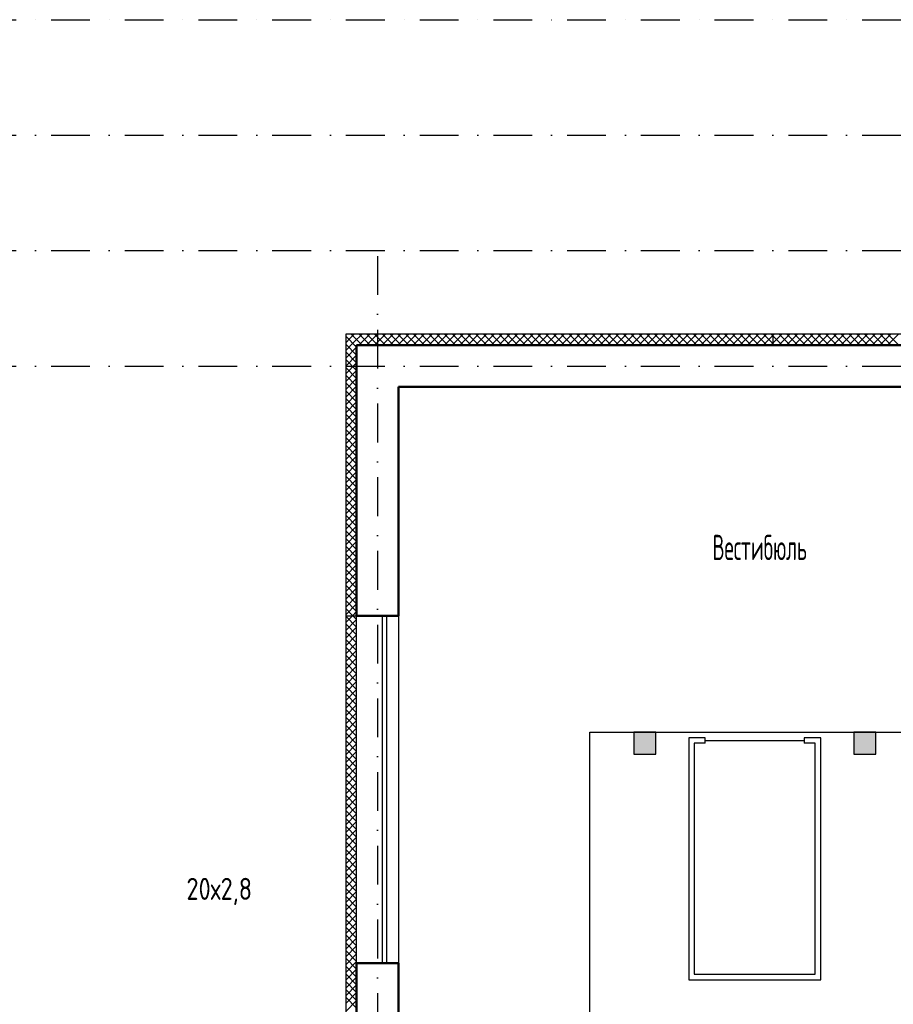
# Model space of a CAD drawing. Extents: x -1560602 to 321118, y -2308202 to -430103.
# Tile 4 of 104: x -1544569 to -1536627, y -2279298 to -2270344. Entities that reach past the tile are written whole.
import ezdxf

# ---------------------------------------------------------------- set-up
doc = ezdxf.new("R2010")
doc.units = 0
doc.header["$MEASUREMENT"] = 0
doc.linetypes.add('Dot & Dashed', pattern=[670.277762, 352.777767, -176.388884, 0, -141.111112])
doc.linetypes.add('Штрихпунктирная', pattern=[0.670278, 0.352778, -0.176389, 0, -0.141111])
doc.layers.get('0').update_dxf_attribs({"color": 255, "linetype": 'CONTINUOUS'})
for name, color, linetype in [('Оси', 253, 'Dot & Dashed'), ('отделка', 240, 'CONTINUOUS'), ('Текст', 7, 'CONTINUOUS'), ('Утеплитель', 6, 'CONTINUOUS')]:
    doc.layers.add(name, color=color, linetype=linetype)
doc.layers.add('стены', color=5, linetype='CONTINUOUS', lineweight=50)
doc.styles.get("Standard").update_dxf_attribs({"font": 'spds.shx', "width": 0.7, "height": 250})

msp = doc.modelspace()

# ---------------------------------------------------------------- hatches: boundary and pattern name
at = {"linetype": 'Continuous', "lineweight": 5}
for points in [[(-1538985.7, -2277023.9), (-1538785.7, -2277023.9), (-1538785.7, -2276823.9), (-1538985.7, -2276823.9)], [(-1536985.7, -2277023.9), (-1536785.7, -2277023.9), (-1536785.7, -2276823.9), (-1536985.7, -2276823.9)]]:
    msp.add_hatch(color=0, dxfattribs=at).paths.add_polyline_path(points, flags=0)

# ---------------------------------------------------------------- linework, layer by layer
at = {"color": 0, "linetype": 'Continuous'}
for p, q in [((-1539385.7, -2280873.9), (-1539385.7, -2276823.9)), ((-1539385.7, -2276823.9), (-1536385.7, -2276823.9)), ((-1538785.7, -2276823.9), (-1538985.7, -2276823.9)), ((-1538985.7, -2276823.9), (-1538985.7, -2277023.9)), ((-1538785.7, -2277023.9), (-1538785.7, -2276823.9)), ((-1536785.7, -2276823.9), (-1536985.7, -2276823.9)), ((-1536985.7, -2276823.9), (-1536985.7, -2277023.9)), ((-1536785.7, -2277023.9), (-1536785.7, -2276823.9)), ((-1538485.7, -2276873.9), (-1538485.7, -2279073.9)), ((-1538335.7, -2276873.9), (-1538485.7, -2276873.9)), ((-1538335.7, -2276923.9), (-1538335.7, -2276873.9)), ((-1538335.7, -2276898.9), (-1537435.7, -2276898.9)), ((-1537285.7, -2276873.9), (-1537435.7, -2276873.9)), ((-1537435.7, -2276873.9), (-1537435.7, -2276923.9)), ((-1537285.7, -2279073.9), (-1537285.7, -2276873.9)), ((-1538435.7, -2276923.9), (-1538435.7, -2279023.9)), ((-1538335.7, -2276923.9), (-1538435.7, -2276923.9)), ((-1537335.7, -2276923.9), (-1537435.7, -2276923.9)), ((-1537335.7, -2279023.9), (-1537335.7, -2276923.9)), ((-1538985.7, -2277023.9), (-1538785.7, -2277023.9)), ((-1536985.7, -2277023.9), (-1536785.7, -2277023.9)), ((-1538435.7, -2279023.9), (-1537335.7, -2279023.9)), ((-1538485.7, -2279073.9), (-1537285.7, -2279073.9))]:
    msp.add_line(p, q, dxfattribs=at)
at = {"layer": 'Оси', "color": 0, "linetype": 'Штрихпунктирная', "lineweight": -3, "ltscale": 1000}
for p, q in [((-1556351.1, -2270343.9), (-1508285.7, -2270343.9)), ((-1556351.1, -2271393.9), (-1496895.7, -2271393.9)), ((-1556351.1, -2272443.9), (-1496895.7, -2272443.9)), ((-1541315.7, -2272493.9), (-1541315.7, -2295548.9)), ((-1556351.1, -2273493.9), (-1496895.7, -2273493.9))]:
    msp.add_line(p, q, dxfattribs=at)
at = {"layer": 'отделка', "color": 0, "ltscale": 100}
for p, q in [((-1541505.7, -2278923.7), (-1541505.7, -2275763.7)), ((-1541270.7, -2278923.7), (-1541270.7, -2275763.7)), ((-1541230.7, -2278923.7), (-1541230.7, -2275763.7)), ((-1541125.7, -2275763.7), (-1541125.7, -2278923.7))]:
    msp.add_line(p, q, dxfattribs=at)
at = {"layer": 'стены', "color": 0, "linetype": 'Continuous'}
for p, q in [((-1537720.7, -2273303.6), (-1541505.7, -2273303.6)), ((-1541505.7, -2273303.6), (-1541505.7, -2275763.7)), ((-1535057.1, -2273303.6), (-1537720.7, -2273303.6)), ((-1541125.7, -2273683.6), (-1537715.8, -2273683.6)), ((-1541125.7, -2275763.7), (-1541125.7, -2273683.6)), ((-1537715.8, -2273683.6), (-1535035.7, -2273683.6)), ((-1541505.7, -2278923.7), (-1541505.7, -2281383.9)), ((-1541125.7, -2281003.9), (-1541125.7, -2278923.7))]:
    msp.add_line(p, q, dxfattribs=at)
at = {"layer": 'стены', "color": 0, "ltscale": 100}
for p, q in [((-1541125.7, -2275763.7), (-1541505.7, -2275763.7)), ((-1541125.7, -2278923.7), (-1541505.7, -2278923.7))]:
    msp.add_line(p, q, dxfattribs=at)
at = {"layer": 'Утеплитель', "color": 0, "linetype": 'Continuous'}
for p, q in [((-1537720.7, -2273203.6), (-1541605.7, -2273203.6)), ((-1541605.7, -2273203.6), (-1541605.7, -2275763.7)), ((-1541605.7, -2273210.8), (-1541602.1, -2273207.2)), ((-1541505.7, -2273322.9), (-1541605.7, -2273222.9)), ((-1541605.7, -2273281.5), (-1541566.8, -2273242.5)), ((-1541602.1, -2273207.2), (-1541598.5, -2273203.6)), ((-1541566.8, -2273242.5), (-1541527.8, -2273203.6)), ((-1541454.4, -2273303.6), (-1541554.4, -2273203.6)), ((-1541531.4, -2273277.9), (-1541457.1, -2273203.6)), ((-1541486.4, -2273303.6), (-1541386.4, -2273203.6)), ((-1541383.6, -2273303.6), (-1541483.6, -2273203.6)), ((-1541415.7, -2273303.6), (-1541315.7, -2273203.6)), ((-1541312.9, -2273303.6), (-1541412.9, -2273203.6)), ((-1541345, -2273303.6), (-1541245, -2273203.6)), ((-1541242.2, -2273303.6), (-1541342.2, -2273203.6)), ((-1541274.3, -2273303.6), (-1541174.3, -2273203.6)), ((-1541171.5, -2273303.6), (-1541271.5, -2273203.6)), ((-1541203.6, -2273303.6), (-1541103.6, -2273203.6)), ((-1541100.8, -2273303.6), (-1541200.8, -2273203.6)), ((-1541132.9, -2273303.6), (-1541032.9, -2273203.6)), ((-1541030.1, -2273303.6), (-1541130.1, -2273203.6)), ((-1541062.2, -2273303.6), (-1540962.2, -2273203.6)), ((-1540959.4, -2273303.6), (-1541059.4, -2273203.6)), ((-1540991.4, -2273303.6), (-1540891.4, -2273203.6)), ((-1540888.7, -2273303.6), (-1540988.7, -2273203.6)), ((-1540920.7, -2273303.6), (-1540820.7, -2273203.6)), ((-1540818, -2273303.6), (-1540918, -2273203.6)), ((-1540850, -2273303.6), (-1540750, -2273203.6)), ((-1540747.3, -2273303.6), (-1540847.3, -2273203.6)), ((-1540779.3, -2273303.6), (-1540679.3, -2273203.6)), ((-1540676.5, -2273303.6), (-1540776.5, -2273203.6)), ((-1540708.6, -2273303.6), (-1540608.6, -2273203.6)), ((-1540605.8, -2273303.6), (-1540705.8, -2273203.6)), ((-1540637.9, -2273303.6), (-1540537.9, -2273203.6)), ((-1540535.1, -2273303.6), (-1540635.1, -2273203.6)), ((-1540567.2, -2273303.6), (-1540467.2, -2273203.6)), ((-1540464.4, -2273303.6), (-1540564.4, -2273203.6)), ((-1540496.5, -2273303.6), (-1540396.5, -2273203.6)), ((-1540393.7, -2273303.6), (-1540493.7, -2273203.6)), ((-1540425.8, -2273303.6), (-1540325.8, -2273203.6)), ((-1540323, -2273303.6), (-1540423, -2273203.6)), ((-1540355, -2273303.6), (-1540255, -2273203.6)), ((-1540252.3, -2273303.6), (-1540352.3, -2273203.6)), ((-1540284.3, -2273303.6), (-1540184.3, -2273203.6)), ((-1540181.6, -2273303.6), (-1540281.6, -2273203.6)), ((-1540213.6, -2273303.6), (-1540113.6, -2273203.6)), ((-1540110.9, -2273303.6), (-1540210.9, -2273203.6)), ((-1540142.9, -2273303.6), (-1540042.9, -2273203.6)), ((-1540040.1, -2273303.6), (-1540140.1, -2273203.6)), ((-1540072.2, -2273303.6), (-1539972.2, -2273203.6)), ((-1539969.4, -2273303.6), (-1540069.4, -2273203.6)), ((-1540001.5, -2273303.6), (-1539901.5, -2273203.6)), ((-1539898.7, -2273303.6), (-1539998.7, -2273203.6)), ((-1539930.8, -2273303.6), (-1539830.8, -2273203.6)), ((-1539828, -2273303.6), (-1539928, -2273203.6)), ((-1539860.1, -2273303.6), (-1539760.1, -2273203.6)), ((-1539757.3, -2273303.6), (-1539857.3, -2273203.6)), ((-1539789.4, -2273303.6), (-1539689.4, -2273203.6)), ((-1539686.6, -2273303.6), (-1539786.6, -2273203.6)), ((-1539718.6, -2273303.6), (-1539618.6, -2273203.6)), ((-1539615.9, -2273303.6), (-1539715.9, -2273203.6)), ((-1539647.9, -2273303.6), (-1539547.9, -2273203.6)), ((-1539545.2, -2273303.6), (-1539645.2, -2273203.6)), ((-1539577.2, -2273303.6), (-1539477.2, -2273203.6)), ((-1539474.5, -2273303.6), (-1539574.5, -2273203.6)), ((-1539506.5, -2273303.6), (-1539406.5, -2273203.6)), ((-1539403.8, -2273303.6), (-1539503.8, -2273203.6)), ((-1539435.8, -2273303.6), (-1539335.8, -2273203.6)), ((-1539333, -2273303.6), (-1539433, -2273203.6)), ((-1539365.1, -2273303.6), (-1539265.1, -2273203.6)), ((-1539262.3, -2273303.6), (-1539362.3, -2273203.6)), ((-1539294.4, -2273303.6), (-1539194.4, -2273203.6)), ((-1539191.6, -2273303.6), (-1539291.6, -2273203.6)), ((-1539223.7, -2273303.6), (-1539123.7, -2273203.6)), ((-1539120.9, -2273303.6), (-1539220.9, -2273203.6)), ((-1539153, -2273303.6), (-1539053, -2273203.6)), ((-1539050.2, -2273303.6), (-1539150.2, -2273203.6)), ((-1539082.3, -2273303.6), (-1538982.3, -2273203.6)), ((-1538979.5, -2273303.6), (-1539079.5, -2273203.6)), ((-1539011.5, -2273303.6), (-1538911.5, -2273203.6)), ((-1538908.8, -2273303.6), (-1539008.8, -2273203.6)), ((-1538940.8, -2273303.6), (-1538840.8, -2273203.6)), ((-1538838.1, -2273303.6), (-1538938.1, -2273203.6)), ((-1538870.1, -2273303.6), (-1538770.1, -2273203.6)), ((-1538767.4, -2273303.6), (-1538867.4, -2273203.6)), ((-1538799.4, -2273303.6), (-1538699.4, -2273203.6)), ((-1538696.6, -2273303.6), (-1538796.6, -2273203.6)), ((-1538728.7, -2273303.6), (-1538628.7, -2273203.6)), ((-1538625.9, -2273303.6), (-1538725.9, -2273203.6)), ((-1538658, -2273303.6), (-1538558, -2273203.6)), ((-1538555.2, -2273303.6), (-1538655.2, -2273203.6)), ((-1538587.3, -2273303.6), (-1538487.3, -2273203.6)), ((-1538484.5, -2273303.6), (-1538584.5, -2273203.6)), ((-1538516.6, -2273303.6), (-1538416.6, -2273203.6)), ((-1538413.8, -2273303.6), (-1538513.8, -2273203.6)), ((-1538445.9, -2273303.6), (-1538345.9, -2273203.6)), ((-1538343.1, -2273303.6), (-1538443.1, -2273203.6)), ((-1538375.1, -2273303.6), (-1538275.1, -2273203.6)), ((-1538272.4, -2273303.6), (-1538372.4, -2273203.6)), ((-1538304.4, -2273303.6), (-1538204.4, -2273203.6)), ((-1538201.7, -2273303.6), (-1538301.7, -2273203.6)), ((-1538233.7, -2273303.6), (-1538133.7, -2273203.6)), ((-1538131, -2273303.6), (-1538231, -2273203.6)), ((-1538163, -2273303.6), (-1538063, -2273203.6)), ((-1538060.2, -2273303.6), (-1538160.2, -2273203.6)), ((-1538092.3, -2273303.6), (-1537992.3, -2273203.6)), ((-1537989.5, -2273303.6), (-1538089.5, -2273203.6)), ((-1538021.6, -2273303.6), (-1537921.6, -2273203.6)), ((-1537918.8, -2273303.6), (-1538018.8, -2273203.6)), ((-1537950.9, -2273303.6), (-1537850.9, -2273203.6)), ((-1537848.1, -2273303.6), (-1537948.1, -2273203.6)), ((-1537880.2, -2273303.6), (-1537780.2, -2273203.6)), ((-1537777.4, -2273303.6), (-1537877.4, -2273203.6)), ((-1537809.5, -2273303.6), (-1537720.7, -2273214.8)), ((-1537720.7, -2273289.5), (-1537806.7, -2273203.6)), ((-1537720.7, -2273218.8), (-1537736, -2273203.6)), ((-1537720.7, -2273203.6), (-1537720.7, -2273303.6)), ((-1537720.7, -2273203.6), (-1537720.7, -2273303.6)), ((-1535135.7, -2273203.6), (-1537720.7, -2273203.6)), ((-1537720.7, -2273214.8), (-1537709.5, -2273203.6)), ((-1537720.7, -2273285.6), (-1537638.7, -2273203.6)), ((-1537636, -2273303.6), (-1537720.7, -2273218.8)), ((-1537668, -2273303.6), (-1537568, -2273203.6)), ((-1537565.3, -2273303.6), (-1537665.3, -2273203.6)), ((-1537597.3, -2273303.6), (-1537497.3, -2273203.6)), ((-1537494.6, -2273303.6), (-1537594.6, -2273203.6)), ((-1537526.6, -2273303.6), (-1537426.6, -2273203.6)), ((-1537423.9, -2273303.6), (-1537523.9, -2273203.6)), ((-1537455.9, -2273303.6), (-1537355.9, -2273203.6)), ((-1537353.1, -2273303.6), (-1537453.1, -2273203.6)), ((-1537385.2, -2273303.6), (-1537285.2, -2273203.6)), ((-1537282.4, -2273303.6), (-1537382.4, -2273203.6)), ((-1537314.5, -2273303.6), (-1537214.5, -2273203.6)), ((-1537211.7, -2273303.6), (-1537311.7, -2273203.6)), ((-1537243.8, -2273303.6), (-1537143.8, -2273203.6)), ((-1537141, -2273303.6), (-1537241, -2273203.6)), ((-1537173.1, -2273303.6), (-1537073.1, -2273203.6)), ((-1537070.3, -2273303.6), (-1537170.3, -2273203.6)), ((-1537102.4, -2273303.6), (-1537002.4, -2273203.6)), ((-1536999.6, -2273303.6), (-1537099.6, -2273203.6)), ((-1537031.6, -2273303.6), (-1536931.6, -2273203.6)), ((-1536928.9, -2273303.6), (-1537028.9, -2273203.6)), ((-1536960.9, -2273303.6), (-1536860.9, -2273203.6)), ((-1536858.2, -2273303.6), (-1536958.2, -2273203.6)), ((-1536890.2, -2273303.6), (-1536790.2, -2273203.6)), ((-1536787.5, -2273303.6), (-1536887.5, -2273203.6)), ((-1536819.5, -2273303.6), (-1536719.5, -2273203.6)), ((-1536716.7, -2273303.6), (-1536816.7, -2273203.6)), ((-1536748.8, -2273303.6), (-1536648.8, -2273203.6)), ((-1536646, -2273303.6), (-1536746, -2273203.6)), ((-1536678.1, -2273303.6), (-1536578.1, -2273203.6)), ((-1536575.3, -2273303.6), (-1536675.3, -2273203.6)), ((-1541605.7, -2273352.2), (-1541531.4, -2273277.9)), ((-1541505.7, -2273393.6), (-1541605.7, -2273293.6)), ((-1541605.7, -2273422.9), (-1541505.7, -2273322.9)), ((-1537738.7, -2273303.6), (-1537720.7, -2273285.6)), ((-1537706.7, -2273303.6), (-1537720.7, -2273289.5)), ((-1541505.7, -2273464.3), (-1541605.7, -2273364.3)), ((-1541605.7, -2273493.6), (-1541505.7, -2273393.6)), ((-1541505.7, -2273535), (-1541605.7, -2273435)), ((-1541605.7, -2273564.3), (-1541505.7, -2273464.3)), ((-1541505.7, -2273605.7), (-1541605.7, -2273505.7)), ((-1541605.7, -2273635), (-1541505.7, -2273535)), ((-1541505.7, -2273676.4), (-1541605.7, -2273576.4)), ((-1541605.7, -2273705.7), (-1541505.7, -2273605.7)), ((-1541505.7, -2273747.1), (-1541605.7, -2273647.1)), ((-1541605.7, -2273776.4), (-1541505.7, -2273676.4)), ((-1541505.7, -2273817.9), (-1541605.7, -2273717.9)), ((-1541605.7, -2273847.1), (-1541505.7, -2273747.1)), ((-1541505.7, -2273888.6), (-1541605.7, -2273788.6)), ((-1541605.7, -2273917.9), (-1541505.7, -2273817.9)), ((-1541505.7, -2273959.3), (-1541605.7, -2273859.3)), ((-1541605.7, -2273988.6), (-1541505.7, -2273888.6)), ((-1541505.7, -2274030), (-1541605.7, -2273930)), ((-1541605.7, -2274059.3), (-1541505.7, -2273959.3)), ((-1541505.7, -2274100.7), (-1541605.7, -2274000.7)), ((-1541605.7, -2274130), (-1541505.7, -2274030)), ((-1541505.7, -2274171.4), (-1541605.7, -2274071.4)), ((-1541605.7, -2274200.7), (-1541505.7, -2274100.7)), ((-1541505.7, -2274242.1), (-1541605.7, -2274142.1)), ((-1541605.7, -2274271.4), (-1541505.7, -2274171.4)), ((-1541505.7, -2274312.8), (-1541605.7, -2274212.8)), ((-1541605.7, -2274342.1), (-1541505.7, -2274242.1)), ((-1541505.7, -2274383.5), (-1541605.7, -2274283.5)), ((-1541605.7, -2274412.8), (-1541505.7, -2274312.8)), ((-1541505.7, -2274454.3), (-1541605.7, -2274354.3)), ((-1541605.7, -2274483.5), (-1541505.7, -2274383.5)), ((-1541505.7, -2274525), (-1541605.7, -2274425)), ((-1541605.7, -2274554.3), (-1541505.7, -2274454.3)), ((-1541505.7, -2274595.7), (-1541605.7, -2274495.7)), ((-1541605.7, -2274625), (-1541505.7, -2274525)), ((-1541505.7, -2274666.4), (-1541605.7, -2274566.4)), ((-1541605.7, -2274695.7), (-1541505.7, -2274595.7)), ((-1541505.7, -2274737.1), (-1541605.7, -2274637.1)), ((-1541605.7, -2274766.4), (-1541505.7, -2274666.4)), ((-1541505.7, -2274807.8), (-1541605.7, -2274707.8)), ((-1541605.7, -2274837.1), (-1541505.7, -2274737.1)), ((-1541505.7, -2274878.5), (-1541605.7, -2274778.5)), ((-1541605.7, -2274907.8), (-1541505.7, -2274807.8)), ((-1541505.7, -2274949.2), (-1541605.7, -2274849.2)), ((-1541605.7, -2274978.5), (-1541505.7, -2274878.5)), ((-1541505.7, -2275019.9), (-1541605.7, -2274919.9)), ((-1541605.7, -2275049.2), (-1541505.7, -2274949.2)), ((-1541505.7, -2275090.7), (-1541605.7, -2274990.7)), ((-1541605.7, -2275119.9), (-1541505.7, -2275019.9)), ((-1541505.7, -2275161.4), (-1541605.7, -2275061.4)), ((-1541605.7, -2275190.7), (-1541505.7, -2275090.7)), ((-1541505.7, -2275232.1), (-1541605.7, -2275132.1)), ((-1541605.7, -2275261.4), (-1541505.7, -2275161.4)), ((-1541505.7, -2275302.8), (-1541605.7, -2275202.8)), ((-1541605.7, -2275332.1), (-1541505.7, -2275232.1)), ((-1541505.7, -2275373.5), (-1541605.7, -2275273.5)), ((-1541605.7, -2275402.8), (-1541505.7, -2275302.8)), ((-1541505.7, -2275444.2), (-1541605.7, -2275344.2)), ((-1541605.7, -2275473.5), (-1541505.7, -2275373.5)), ((-1541505.7, -2275514.9), (-1541605.7, -2275414.9)), ((-1541605.7, -2275544.2), (-1541505.7, -2275444.2)), ((-1541505.7, -2275585.6), (-1541605.7, -2275485.6)), ((-1541605.7, -2275614.9), (-1541505.7, -2275514.9)), ((-1541505.7, -2275656.3), (-1541605.7, -2275556.3)), ((-1541605.7, -2275685.6), (-1541505.7, -2275585.6)), ((-1541505.7, -2275727), (-1541605.7, -2275627)), ((-1541605.7, -2275756.3), (-1541505.7, -2275656.3)), ((-1541539.8, -2275763.7), (-1541605.7, -2275697.8)), ((-1541542.4, -2275763.7), (-1541505.7, -2275727)), ((-1541605.7, -2275763.7), (-1541505.7, -2275763.7)), ((-1541605.7, -2275763.7), (-1541605.7, -2281483.9)), ((-1541605.7, -2275827), (-1541542.4, -2275763.7)), ((-1541505.7, -2275868.5), (-1541605.7, -2275768.5)), ((-1541605.7, -2275897.8), (-1541505.7, -2275797.8)), ((-1541505.7, -2275939.2), (-1541605.7, -2275839.2)), ((-1541505.7, -2275797.8), (-1541539.8, -2275763.7)), ((-1541605.7, -2275968.5), (-1541505.7, -2275868.5)), ((-1541505.7, -2276009.9), (-1541605.7, -2275909.9)), ((-1541605.7, -2276039.2), (-1541505.7, -2275939.2)), ((-1541505.7, -2276080.6), (-1541605.7, -2275980.6)), ((-1541605.7, -2276109.9), (-1541505.7, -2276009.9)), ((-1541505.7, -2276151.3), (-1541605.7, -2276051.3)), ((-1541605.7, -2276180.6), (-1541505.7, -2276080.6)), ((-1541505.7, -2276222), (-1541605.7, -2276122)), ((-1541605.7, -2276251.3), (-1541505.7, -2276151.3)), ((-1541505.7, -2276292.7), (-1541605.7, -2276192.7)), ((-1541605.7, -2276322), (-1541505.7, -2276222)), ((-1541505.7, -2276363.4), (-1541605.7, -2276263.4)), ((-1541605.7, -2276392.7), (-1541505.7, -2276292.7)), ((-1541505.7, -2276434.2), (-1541605.7, -2276334.2)), ((-1541605.7, -2276463.4), (-1541505.7, -2276363.4)), ((-1541505.7, -2276504.9), (-1541605.7, -2276404.9)), ((-1541605.7, -2276534.2), (-1541505.7, -2276434.2)), ((-1541505.7, -2276575.6), (-1541605.7, -2276475.6)), ((-1541605.7, -2276604.9), (-1541505.7, -2276504.9)), ((-1541505.7, -2276646.3), (-1541605.7, -2276546.3)), ((-1541605.7, -2276675.6), (-1541505.7, -2276575.6)), ((-1541505.7, -2276717), (-1541605.7, -2276617)), ((-1541605.7, -2276746.3), (-1541505.7, -2276646.3)), ((-1541505.7, -2276787.7), (-1541605.7, -2276687.7)), ((-1541605.7, -2276817), (-1541505.7, -2276717)), ((-1541505.7, -2276858.4), (-1541605.7, -2276758.4)), ((-1541605.7, -2276887.7), (-1541505.7, -2276787.7)), ((-1541505.7, -2276929.1), (-1541605.7, -2276829.1)), ((-1541605.7, -2276958.4), (-1541505.7, -2276858.4)), ((-1541505.7, -2276999.8), (-1541605.7, -2276899.8)), ((-1541605.7, -2277029.1), (-1541505.7, -2276929.1)), ((-1541505.7, -2277070.6), (-1541605.7, -2276970.6)), ((-1541605.7, -2277099.8), (-1541505.7, -2276999.8)), ((-1541505.7, -2277141.3), (-1541605.7, -2277041.3)), ((-1541605.7, -2277170.6), (-1541505.7, -2277070.6)), ((-1541505.7, -2277212), (-1541605.7, -2277112)), ((-1541605.7, -2277241.3), (-1541505.7, -2277141.3)), ((-1541505.7, -2277282.7), (-1541605.7, -2277182.7)), ((-1541605.7, -2277312), (-1541505.7, -2277212)), ((-1541505.7, -2277353.4), (-1541605.7, -2277253.4)), ((-1541605.7, -2277382.7), (-1541505.7, -2277282.7)), ((-1541505.7, -2277424.1), (-1541605.7, -2277324.1)), ((-1541605.7, -2277453.4), (-1541505.7, -2277353.4)), ((-1541505.7, -2277494.8), (-1541605.7, -2277394.8)), ((-1541605.7, -2277524.1), (-1541505.7, -2277424.1)), ((-1541505.7, -2277565.5), (-1541605.7, -2277465.5)), ((-1541605.7, -2277594.8), (-1541505.7, -2277494.8)), ((-1541505.7, -2277636.2), (-1541605.7, -2277536.2)), ((-1541605.7, -2277665.5), (-1541505.7, -2277565.5)), ((-1541505.7, -2277706.9), (-1541605.7, -2277606.9)), ((-1541605.7, -2277736.2), (-1541505.7, -2277636.2)), ((-1541505.7, -2277777.7), (-1541605.7, -2277677.7)), ((-1541605.7, -2277806.9), (-1541505.7, -2277706.9)), ((-1541505.7, -2277848.4), (-1541605.7, -2277748.4)), ((-1541605.7, -2277877.7), (-1541505.7, -2277777.7)), ((-1541505.7, -2277919.1), (-1541605.7, -2277819.1)), ((-1541605.7, -2277948.4), (-1541505.7, -2277848.4)), ((-1541505.7, -2277989.8), (-1541605.7, -2277889.8)), ((-1541605.7, -2278019.1), (-1541505.7, -2277919.1)), ((-1541505.7, -2278060.5), (-1541605.7, -2277960.5)), ((-1541605.7, -2278089.8), (-1541505.7, -2277989.8)), ((-1541505.7, -2278131.2), (-1541605.7, -2278031.2)), ((-1541605.7, -2278160.5), (-1541505.7, -2278060.5)), ((-1541505.7, -2278201.9), (-1541605.7, -2278101.9)), ((-1541605.7, -2278231.2), (-1541505.7, -2278131.2)), ((-1541505.7, -2278272.6), (-1541605.7, -2278172.6)), ((-1541605.7, -2278301.9), (-1541505.7, -2278201.9)), ((-1541505.7, -2278343.3), (-1541605.7, -2278243.3)), ((-1541605.7, -2278372.6), (-1541505.7, -2278272.6)), ((-1541505.7, -2278414.1), (-1541605.7, -2278314.1)), ((-1541605.7, -2278443.3), (-1541505.7, -2278343.3)), ((-1541505.7, -2278484.8), (-1541605.7, -2278384.8)), ((-1541605.7, -2278514.1), (-1541505.7, -2278414.1)), ((-1541505.7, -2278555.5), (-1541605.7, -2278455.5)), ((-1541605.7, -2278584.8), (-1541505.7, -2278484.8)), ((-1541505.7, -2278626.2), (-1541605.7, -2278526.2)), ((-1541605.7, -2278655.5), (-1541505.7, -2278555.5)), ((-1541505.7, -2278696.9), (-1541605.7, -2278596.9)), ((-1541605.7, -2278726.2), (-1541505.7, -2278626.2)), ((-1541505.7, -2278767.6), (-1541605.7, -2278667.6)), ((-1541605.7, -2278796.9), (-1541505.7, -2278696.9)), ((-1541505.7, -2278838.3), (-1541605.7, -2278738.3)), ((-1541605.7, -2278867.6), (-1541505.7, -2278767.6)), ((-1541505.7, -2278909), (-1541605.7, -2278809)), ((-1541605.7, -2278938.3), (-1541505.7, -2278838.3)), ((-1541505.7, -2278979.7), (-1541605.7, -2278879.7)), ((-1541605.7, -2279009), (-1541505.7, -2278909)), ((-1541505.7, -2279050.4), (-1541605.7, -2278950.4)), ((-1541605.7, -2279079.7), (-1541505.7, -2278979.7)), ((-1541505.7, -2279121.2), (-1541605.7, -2279021.2)), ((-1541605.7, -2279150.4), (-1541505.7, -2279050.4)), ((-1541505.7, -2279191.9), (-1541605.7, -2279091.9)), ((-1541605.7, -2279221.2), (-1541505.7, -2279121.2)), ((-1541505.7, -2279262.6), (-1541605.7, -2279162.6)), ((-1541605.7, -2279291.9), (-1541505.7, -2279191.9)), ((-1541505.7, -2279333.3), (-1541605.7, -2279233.3)), ((-1541605.7, -2279362.6), (-1541505.7, -2279262.6))]:
    msp.add_line(p, q, dxfattribs=at)

# ---------------------------------------------------------------- texts
at = {"color": 0}
msp.add_text('20х2,8', height=200, dxfattribs=at).set_placement((-1543053.2, -2278348.1))
at = {"layer": 'Текст', "color": 0, "linetype": 'Continuous', "width": 0.7}
msp.add_text('Вестибюль', height=230, dxfattribs=at).set_placement((-1538270.4, -2275258.5))

doc.saveas('drawing.dxf')
